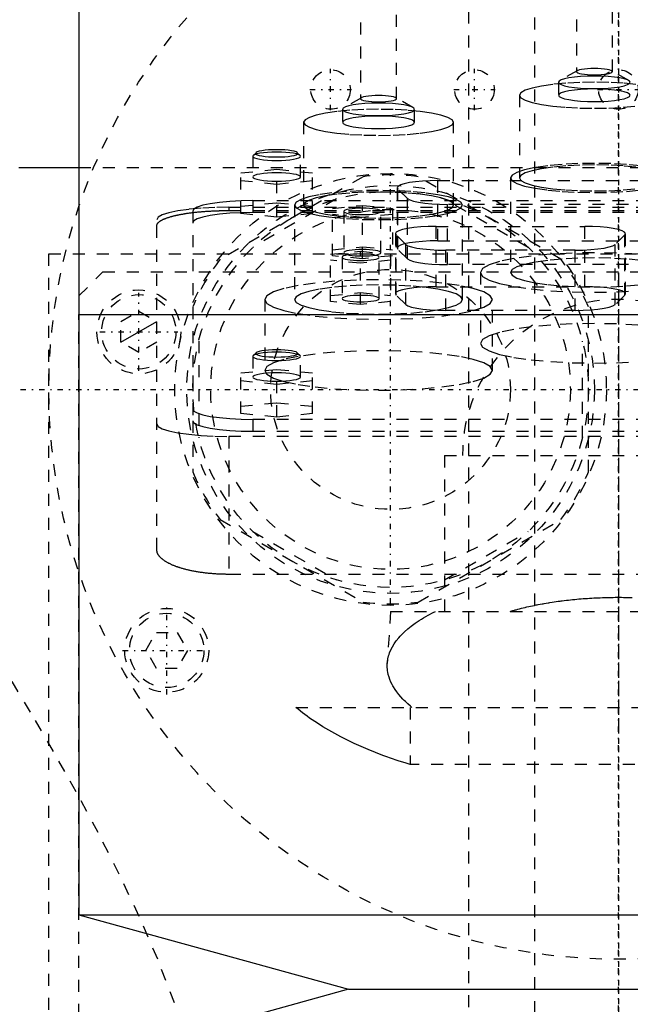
# Model space of a CAD drawing. Extents: x -120 to 120, y -123 to 447.
# Tile 8 of 11: x -50 to 1, y 249 to 331. Entities that reach past the tile are written whole.
import ezdxf

# ---------------------------------------------------------------- set-up
doc = ezdxf.new("R2010")
doc.units = 0
doc.linetypes.add('CENTER', pattern=[1.5, 0.45, -0.5, 0.05, -0.5])
doc.linetypes.add('DASHED', pattern=[2, 1, -1])
for name, color, linetype in [('AM_0', 7, 'CONTINUOUS'), ('AM_10', 7, 'CONTINUOUS'), ('AM_3', 7, 'DASHED'), ('AM_7', 7, 'CENTER')]:
    doc.layers.add(name, color=color, linetype=linetype)

msp = doc.modelspace()

# ---------------------------------------------------------------- linework, layer by layer
at = {"layer": 'AM_0', "color": 7, "linetype": 'CONTINUOUS'}
for p, q in [((-45, 356.3), (-45, 306.25)), ((-50, 318.5), (-45, 318.5)), ((-45, 306.25), (-45, 256.2)), ((-45, 306.25), (45, 306.25)), ((-45, 306.25), (0, 306.25)), ((-45, 256.2), (-22.5, 250)), ((-45, 256.2), (45, 256.2)), ((-22.5, 250), (-45, 243.8)), ((-22.5, 250), (22.5, 250))]:
    msp.add_line(p, q, dxfattribs=at)
at = {"layer": 'AM_10', "color": 7, "linetype": 'CONTINUOUS'}
msp.add_line((-41.5, 303.934), (-38.5, 305.666), dxfattribs=at)
at = {"layer": 'AM_3', "color": 6, "linetype": 'DASHED'}
for p, q in [((-7, 421), (-7, -97.5)), ((-12.5, 405.5), (-12.5, -56.5)), ((-3.5, 336.829), (-3.5, 326.489)), ((-0.5, 326.489), (-0.5, 336.829)), ((-21.5, 334.571), (-21.5, 324.232)), ((-18.5, 324.232), (-18.5, 334.571)), ((-3.434, 326.565), (-4.868, 325.756)), ((0.868, 325.756), (-0.566, 326.565)), ((-5, 325.602), (-5, 324.519)), ((-21.434, 324.308), (-22.868, 323.499)), ((-17.132, 323.499), (-18.566, 324.308)), ((-8.25, 324.519), (-8.25, 317.625)), ((-23, 323.345), (-23, 322.262)), ((-17, 322.262), (-17, 323.345)), ((-26.25, 322.262), (-26.25, 315.369)), ((-13.75, 315.369), (-13.75, 322.262)), ((-30.5, 319.432), (-30.5, 317.709)), ((-30.223, 319.732), (-30.469, 319.493)), ((-26.531, 319.493), (-26.777, 319.732)), ((-26.5, 317.709), (-26.5, 319.432)), ((-45, 318.5), (45, 318.5)), ((-21.296, 317.727), (-33.204, 310.852)), ((-28.5, 318.32), (-31.5, 318.019)), ((-31.5, 314.66), (-31.5, 318.019)), ((-28.5, 314.359), (-28.5, 318.32)), ((-25.5, 318.019), (-28.5, 318.32)), ((-25.5, 314.66), (-25.5, 318.019)), ((-4.796, 310.852), (-16.704, 317.727)), ((-9, 317.625), (-9, 309.747)), ((-31.5, 317.417), (-28.5, 317.117)), ((-28.5, 317.117), (-25.5, 317.417)), ((-18.448, 316.814), (-18.448, 311.791)), ((-15.048, 317.404), (5.648, 317.404)), ((-15.048, 312.382), (-15.048, 317.404)), ((-18.396, 311.689), (-18.396, 316.711)), ((-17.585, 315.912), (-18.396, 316.711)), ((-32.5, 315.182), (-32.5, 314.91)), ((-32.5, 315.182), (32.5, 315.182)), ((-31.5, 315.262), (-28.5, 315.563)), ((-30.5, 315.733), (30.5, 315.733)), ((-30.5, 315.733), (-30.5, 314.748)), ((-23.509, 315.872), (-30.491, 311.841)), ((-28.5, 315.563), (-25.5, 315.262)), ((-27, 315.369), (-27, 307.49)), ((-23.85, 315.089), (-21.35, 315.34)), ((-21.35, 315.34), (-18.85, 315.089)), ((-21.35, 310.891), (-21.35, 315.34)), ((-17.585, 310.89), (-17.585, 315.912)), ((-7.509, 311.841), (-14.491, 315.872)), ((-14.237, 310.402), (-14.237, 315.425)), ((4.837, 315.425), (-14.237, 315.425)), ((-13, 307.49), (-13, 315.369)), ((-35.5, 314.865), (-35.5, 297.383)), ((-32.5, 314.91), (32.5, 314.91)), ((-28.5, 314.359), (-31.5, 314.66)), ((30.5, 314.748), (-30.5, 314.748)), ((-25.5, 314.66), (-28.5, 314.359)), ((-23.85, 311.141), (-23.85, 315.089)), ((-21.35, 314.337), (-23.85, 314.588)), ((-22.9, 314.839), (-22.9, 311.392)), ((-18.85, 314.588), (-21.35, 314.337)), ((-19.8, 311.392), (-19.8, 314.839)), ((-18.85, 315.089), (-18.85, 311.141)), ((-38.5, 286.634), (-38.5, 314.14)), ((-15.198, 313.584), (-2.802, 313.584)), ((-15.198, 308.561), (-15.198, 313.584)), ((-2.802, 308.561), (-2.802, 313.584)), ((-18.598, 312.994), (-18.598, 307.971)), ((-18.546, 307.868), (-18.546, 312.891)), ((-17.735, 312.092), (-18.546, 312.891)), ((0.546, 312.891), (-0.265, 312.092)), ((0.546, 307.868), (0.546, 312.891)), ((0.598, 307.971), (0.598, 312.994)), ((-23.85, 311.642), (-21.35, 311.893)), ((-21.35, 311.893), (-18.85, 311.642)), ((-17.735, 307.07), (-17.735, 312.092)), ((-15.048, 312.382), (5.648, 312.382)), ((-0.265, 307.07), (-0.265, 312.092)), ((-47.497, 311.3), (47.497, 311.3)), ((-47.497, 218.3), (-47.497, 311.3)), ((-24, 311.269), (-21.5, 311.52)), ((-24, 307.321), (-24, 311.269)), ((-21.35, 310.891), (-23.85, 311.141)), ((-21.5, 311.52), (-19, 311.269)), ((-21.5, 307.07), (-21.5, 311.52)), ((-18.85, 311.141), (-21.35, 310.891)), ((-19, 311.269), (-19, 307.321)), ((-17.585, 310.89), (-18.396, 311.689)), ((-14.387, 306.582), (-14.387, 311.604)), ((-3.613, 311.604), (-14.387, 311.604)), ((-3.613, 306.582), (-3.613, 311.604)), ((-21.5, 310.517), (-24, 310.768)), ((-23.05, 311.018), (-23.05, 307.572)), ((-19, 310.768), (-21.5, 310.517)), ((-19.95, 307.572), (-19.95, 311.018)), ((4.837, 310.402), (-14.237, 310.402)), ((-45, 307.8), (-43, 309.8)), ((-43, 309.8), (44, 309.8)), ((-11.5, 309.747), (-11.5, 303.838)), ((-24, 307.822), (-21.5, 308.073)), ((-21.5, 308.073), (-19, 307.822)), ((-17.735, 307.07), (-18.546, 307.868)), ((-15.198, 308.561), (-2.802, 308.561)), ((0.546, 307.868), (-0.265, 307.07)), ((-29.5, 307.49), (-29.5, 301.581)), ((-21.5, 307.07), (-24, 307.321)), ((-19, 307.321), (-21.5, 307.07)), ((-10.5, 301.581), (-10.5, 307.49)), ((-45, 221.8), (-45, 306.25)), ((-41.5, 305.666), (-40, 306.532)), ((-40, 306.532), (-38.5, 305.666)), ((-3.613, 306.582), (-14.387, 306.582)), ((-2.5, 293.125), (-2.5, 306.875)), ((-41.5, 303.934), (-41.5, 305.666)), ((-40, 303.068), (-41.5, 303.934)), ((-38.5, 303.934), (-40, 303.068)), ((-35, 304.031), (-35, 295.969)), ((-3, 295.969), (-3, 304.031)), ((-30.223, 303.056), (-30.469, 302.817)), ((-26.531, 302.817), (-26.777, 303.056)), ((-30.469, 302.817), (-30.5, 302.756)), ((-30.5, 302.756), (-30.5, 301.032)), ((-26.5, 301.032), (-26.5, 302.756)), ((-28.5, 301.643), (-31.5, 301.342)), ((-31.5, 297.99), (-31.5, 301.342)), ((-28.5, 297.689), (-28.5, 301.643)), ((-25.5, 301.342), (-28.5, 301.643)), ((-25.5, 297.99), (-25.5, 301.342)), ((-31.5, 300.741), (-28.5, 300.44)), ((-28.5, 300.44), (-25.5, 300.741)), ((-31.5, 298.591), (-28.5, 298.892)), ((-28.5, 298.892), (-25.5, 298.591)), ((-28.5, 297.689), (-31.5, 297.99)), ((-25.5, 297.99), (-28.5, 297.689)), ((-35.5, 297.383), (-35.5, 293.125)), ((30.5, 297.5), (-30.5, 297.5)), ((-30.5, 297.5), (-30.5, 296.515)), ((-30.5, 296.515), (30.5, 296.515)), ((-32.5, 296.081), (-32.5, 284.586)), ((32.5, 296.081), (-32.5, 296.081)), ((-14.5, 294.5), (-14.5, 281.5)), ((-14.5, 294.5), (14.5, 294.5)), ((-33.204, 289.148), (-21.296, 282.273)), ((-16.704, 282.273), (-4.796, 289.148)), ((-30.491, 288.159), (-23.509, 284.128)), ((-14.491, 284.128), (-7.509, 288.159)), ((32.5, 284.586), (-32.5, 284.586)), ((-19, 281.5), (-19.272, 277.154)), ((-19, 281.5), (19, 281.5)), ((-39.404, 278.25), (-38.538, 279.75)), ((-38.538, 279.75), (-36.806, 279.75)), ((-36.806, 279.75), (-35.94, 278.25)), ((-38.538, 276.75), (-39.404, 278.25)), ((-35.94, 278.25), (-36.806, 276.75)), ((-36.806, 276.75), (-38.538, 276.75)), ((-26.891, 273.5), (26.891, 273.5)), ((-17.375, 273.5), (-17.375, 268.733)), ((17.375, 268.733), (-17.375, 268.733))]:
    msp.add_line(p, q, dxfattribs=at)
for points in [[(-3.5, 326.489), (-3.471, 326.438), (-3.386, 326.389), (-3.247, 326.344), (-3.061, 326.305), (-2.833, 326.272), (-2.574, 326.248), (-2.293, 326.233), (-2, 326.228), (-1.707, 326.233), (-1.426, 326.248), (-1.167, 326.272), (-0.939, 326.305), (-0.753, 326.344), (-0.614, 326.389), (-0.529, 326.438), (-0.5, 326.489), (-0.529, 326.54), (-0.614, 326.588), (-0.753, 326.633), (-0.939, 326.673), (-1.167, 326.705), (-1.426, 326.729), (-1.707, 326.744), (-2, 326.749), (-2.293, 326.744), (-2.574, 326.729), (-2.833, 326.705), (-3.061, 326.673), (-3.247, 326.633), (-3.386, 326.588), (-3.471, 326.54)], [(-5, 325.602), (-4.942, 325.501), (-4.772, 325.403), (-4.494, 325.313), (-4.121, 325.234), (-3.667, 325.169), (-3.148, 325.121), (-2.585, 325.092), (-2, 325.081), (-1.415, 325.092), (-0.852, 325.121), (-0.333, 325.169), (0.121, 325.234), (0.494, 325.313), (0.772, 325.403), (0.942, 325.501), (1, 325.602), (0.942, 325.704), (0.772, 325.802), (0.494, 325.892), (0.121, 325.971), (-0.333, 326.036), (-0.852, 326.084), (-1.415, 326.113), (-2, 326.123), (-2.585, 326.113), (-3.148, 326.084), (-3.667, 326.036), (-4.121, 325.971), (-4.494, 325.892), (-4.772, 325.802), (-4.942, 325.704)], [(-5, 324.519), (-4.942, 324.418), (-4.772, 324.32), (-4.494, 324.23), (-4.121, 324.151), (-3.667, 324.086), (-3.148, 324.038), (-2.585, 324.008), (-2, 323.998), (-1.415, 324.008), (-0.852, 324.038), (-0.333, 324.086), (0.121, 324.151), (0.494, 324.23), (0.772, 324.32), (0.942, 324.418), (1, 324.519), (0.942, 324.621), (0.772, 324.719), (0.494, 324.809), (0.121, 324.888), (-0.333, 324.952), (-0.852, 325), (-1.415, 325.03), (-2, 325.04), (-2.585, 325.03), (-3.148, 325), (-3.667, 324.952), (-4.121, 324.888), (-4.494, 324.809), (-4.772, 324.719), (-4.942, 324.621)], [(-21.5, 324.232), (-21.471, 324.181), (-21.386, 324.132), (-21.247, 324.087), (-21.061, 324.048), (-20.833, 324.015), (-20.574, 323.991), (-20.293, 323.976), (-20, 323.971), (-19.707, 323.976), (-19.426, 323.991), (-19.167, 324.015), (-18.939, 324.048), (-18.753, 324.087), (-18.614, 324.132), (-18.529, 324.181), (-18.5, 324.232), (-18.529, 324.283), (-18.614, 324.331), (-18.753, 324.376), (-18.939, 324.416), (-19.167, 324.448), (-19.426, 324.472), (-19.707, 324.487), (-20, 324.492), (-20.293, 324.487), (-20.574, 324.472), (-20.833, 324.448), (-21.061, 324.416), (-21.247, 324.376), (-21.386, 324.331), (-21.471, 324.283)], [(-26.25, 322.262), (-26.13, 322.05), (-25.774, 321.847), (-25.197, 321.659), (-24.419, 321.495), (-23.472, 321.36), (-22.392, 321.259), (-21.219, 321.198), (-20, 321.177), (-18.781, 321.198), (-17.608, 321.259), (-16.528, 321.36), (-15.581, 321.495), (-14.803, 321.659), (-14.226, 321.847), (-13.87, 322.05), (-13.75, 322.262), (-13.87, 322.474), (-14.226, 322.677), (-14.803, 322.865), (-15.581, 323.03), (-16.528, 323.165), (-17.608, 323.265), (-18.781, 323.327), (-20, 323.347), (-21.219, 323.327), (-22.392, 323.265), (-23.472, 323.165), (-24.419, 323.03), (-25.197, 322.865), (-25.774, 322.677), (-26.13, 322.474)], [(-23, 323.345), (-22.942, 323.244), (-22.772, 323.146), (-22.494, 323.056), (-22.121, 322.977), (-21.667, 322.912), (-21.148, 322.864), (-20.585, 322.835), (-20, 322.825), (-19.415, 322.835), (-18.852, 322.864), (-18.333, 322.912), (-17.879, 322.977), (-17.506, 323.056), (-17.228, 323.146), (-17.058, 323.244), (-17, 323.345), (-17.058, 323.447), (-17.228, 323.545), (-17.506, 323.635), (-17.879, 323.714), (-18.333, 323.779), (-18.852, 323.827), (-19.415, 323.856), (-20, 323.866), (-20.585, 323.856), (-21.148, 323.827), (-21.667, 323.779), (-22.121, 323.714), (-22.494, 323.635), (-22.772, 323.545), (-22.942, 323.447)], [(-23, 322.262), (-22.942, 322.161), (-22.772, 322.063), (-22.494, 321.973), (-22.121, 321.894), (-21.667, 321.829), (-21.148, 321.781), (-20.585, 321.751), (-20, 321.741), (-19.415, 321.751), (-18.852, 321.781), (-18.333, 321.829), (-17.879, 321.894), (-17.506, 321.973), (-17.228, 322.063), (-17.058, 322.161), (-17, 322.262), (-17.058, 322.364), (-17.228, 322.462), (-17.506, 322.552), (-17.879, 322.631), (-18.333, 322.695), (-18.852, 322.743), (-19.415, 322.773), (-20, 322.783), (-20.585, 322.773), (-21.148, 322.743), (-21.667, 322.695), (-22.121, 322.631), (-22.494, 322.552), (-22.772, 322.462), (-22.942, 322.364)], [(-26.5, 319.432), (-26.538, 319.5), (-26.652, 319.565), (-26.837, 319.625), (-27.086, 319.678), (-27.389, 319.721), (-27.735, 319.753), (-28.11, 319.773), (-28.5, 319.78), (-28.89, 319.773), (-29.265, 319.753), (-29.611, 319.721), (-29.914, 319.678), (-30.163, 319.625), (-30.348, 319.565), (-30.462, 319.5), (-30.5, 319.432), (-30.462, 319.364), (-30.348, 319.299), (-30.163, 319.239), (-29.914, 319.187), (-29.611, 319.143), (-29.265, 319.111), (-28.89, 319.092), (-28.5, 319.085), (-28.11, 319.092), (-27.735, 319.111), (-27.389, 319.143), (-27.086, 319.187), (-26.837, 319.239), (-26.652, 319.299), (-26.538, 319.364)], [(-26.75, 319.678), (-26.784, 319.738), (-26.883, 319.795), (-27.045, 319.847), (-27.263, 319.893), (-27.528, 319.931), (-27.83, 319.959), (-28.159, 319.976), (-28.5, 319.982), (-28.841, 319.976), (-29.17, 319.959), (-29.472, 319.931), (-29.737, 319.893), (-29.955, 319.847), (-30.117, 319.795), (-30.216, 319.738), (-30.25, 319.678), (-30.216, 319.619), (-30.117, 319.562), (-29.955, 319.51), (-29.737, 319.464), (-29.472, 319.426), (-29.17, 319.398), (-28.841, 319.38), (-28.5, 319.375), (-28.159, 319.38), (-27.83, 319.398), (-27.528, 319.426), (-27.263, 319.464), (-27.045, 319.51), (-26.883, 319.562), (-26.784, 319.619)], [(-27, 315.369), (-26.865, 315.131), (-26.467, 314.903), (-25.82, 314.693), (-24.95, 314.509), (-23.889, 314.358), (-22.679, 314.245), (-21.366, 314.176), (-20, 314.153), (-18.634, 314.176), (-17.321, 314.245), (-16.111, 314.358), (-15.05, 314.509), (-14.18, 314.693), (-13.533, 314.903), (-13.135, 315.131), (-13, 315.369), (-13.135, 315.606), (-13.533, 315.834), (-14.18, 316.044), (-15.05, 316.228), (-16.111, 316.379), (-17.321, 316.492), (-18.634, 316.561), (-20, 316.584), (-21.366, 316.561), (-22.679, 316.492), (-23.889, 316.379), (-24.95, 316.228), (-25.82, 316.044), (-26.467, 315.834), (-26.865, 315.606)], [(-26.25, 315.369), (-26.13, 315.157), (-25.774, 314.953), (-25.197, 314.766), (-24.419, 314.601), (-23.472, 314.466), (-22.392, 314.366), (-21.219, 314.304), (-20, 314.283), (-18.781, 314.304), (-17.608, 314.366), (-16.528, 314.466), (-15.581, 314.601), (-14.803, 314.766), (-14.226, 314.953), (-13.87, 315.157), (-13.75, 315.369), (-13.87, 315.58), (-14.226, 315.784), (-14.803, 315.971), (-15.581, 316.136), (-16.528, 316.271), (-17.608, 316.371), (-18.781, 316.433), (-20, 316.454), (-21.219, 316.433), (-22.392, 316.371), (-23.472, 316.271), (-24.419, 316.136), (-25.197, 315.971), (-25.774, 315.784), (-26.13, 315.58)], [(-19.95, 311.018), (-19.98, 311.071), (-20.068, 311.121), (-20.211, 311.168), (-20.404, 311.209), (-20.639, 311.242), (-20.907, 311.267), (-21.198, 311.282), (-21.5, 311.288), (-21.802, 311.282), (-22.093, 311.267), (-22.361, 311.242), (-22.596, 311.209), (-22.789, 311.168), (-22.932, 311.121), (-23.02, 311.071), (-23.05, 311.018), (-23.02, 310.966), (-22.932, 310.915), (-22.789, 310.869), (-22.596, 310.828), (-22.361, 310.795), (-22.093, 310.77), (-21.802, 310.754), (-21.5, 310.749), (-21.198, 310.754), (-20.907, 310.77), (-20.639, 310.795), (-20.404, 310.828), (-20.211, 310.869), (-20.068, 310.915), (-19.98, 310.966)], [(-19.8, 311.392), (-19.83, 311.444), (-19.918, 311.495), (-20.061, 311.541), (-20.254, 311.582), (-20.489, 311.616), (-20.757, 311.641), (-21.048, 311.656), (-21.35, 311.661), (-21.652, 311.656), (-21.943, 311.641), (-22.211, 311.616), (-22.446, 311.582), (-22.639, 311.541), (-22.782, 311.495), (-22.87, 311.444), (-22.9, 311.392), (-22.87, 311.339), (-22.782, 311.289), (-22.639, 311.242), (-22.446, 311.202), (-22.211, 311.168), (-21.943, 311.143), (-21.652, 311.128), (-21.35, 311.123), (-21.048, 311.128), (-20.757, 311.143), (-20.489, 311.168), (-20.254, 311.202), (-20.061, 311.242), (-19.918, 311.289), (-19.83, 311.339)], [(-29.5, 307.49), (-29.317, 307.168), (-28.777, 306.859), (-27.899, 306.574), (-26.718, 306.324), (-25.278, 306.118), (-23.635, 305.966), (-21.853, 305.872), (-20, 305.84), (-18.147, 305.872), (-16.365, 305.966), (-14.722, 306.118), (-13.282, 306.324), (-12.101, 306.574), (-11.223, 306.859), (-10.683, 307.168), (-10.5, 307.49), (-10.683, 307.812), (-11.223, 308.121), (-12.101, 308.407), (-13.282, 308.657), (-14.722, 308.862), (-16.365, 309.014), (-18.147, 309.108), (-20, 309.14), (-21.853, 309.108), (-23.635, 309.014), (-25.278, 308.862), (-26.718, 308.657), (-27.899, 308.407), (-28.777, 308.121), (-29.317, 307.812)], [(-27, 307.49), (-26.865, 307.253), (-26.467, 307.025), (-25.82, 306.815), (-24.95, 306.631), (-23.889, 306.479), (-22.679, 306.367), (-21.366, 306.298), (-20, 306.275), (-18.634, 306.298), (-17.321, 306.367), (-16.111, 306.479), (-15.05, 306.631), (-14.18, 306.815), (-13.533, 307.025), (-13.135, 307.253), (-13, 307.49), (-13.135, 307.727), (-13.533, 307.955), (-14.18, 308.165), (-15.05, 308.35), (-16.111, 308.501), (-17.321, 308.613), (-18.634, 308.682), (-20, 308.706), (-21.366, 308.682), (-22.679, 308.613), (-23.889, 308.501), (-24.95, 308.35), (-25.82, 308.165), (-26.467, 307.955), (-26.865, 307.727)], [(-19.95, 307.572), (-19.98, 307.624), (-20.068, 307.675), (-20.211, 307.721), (-20.404, 307.762), (-20.639, 307.795), (-20.907, 307.82), (-21.198, 307.836), (-21.5, 307.841), (-21.802, 307.836), (-22.093, 307.82), (-22.361, 307.795), (-22.596, 307.762), (-22.789, 307.721), (-22.932, 307.675), (-23.02, 307.624), (-23.05, 307.572), (-23.02, 307.519), (-22.932, 307.469), (-22.789, 307.422), (-22.596, 307.381), (-22.361, 307.348), (-22.093, 307.323), (-21.802, 307.308), (-21.5, 307.302), (-21.198, 307.308), (-20.907, 307.323), (-20.639, 307.348), (-20.404, 307.381), (-20.211, 307.422), (-20.068, 307.469), (-19.98, 307.519)], [(-29.5, 301.581), (-29.317, 301.259), (-28.777, 300.949), (-27.899, 300.664), (-26.718, 300.414), (-25.278, 300.209), (-23.635, 300.057), (-21.853, 299.963), (-20, 299.931), (-18.147, 299.963), (-16.365, 300.057), (-14.722, 300.209), (-13.282, 300.414), (-12.101, 300.664), (-11.223, 300.949), (-10.683, 301.259), (-10.5, 301.581), (-10.683, 301.903), (-11.223, 302.212), (-12.101, 302.497), (-13.282, 302.747), (-14.722, 302.952), (-16.365, 303.105), (-18.147, 303.199), (-20, 303.23), (-21.853, 303.199), (-23.635, 303.105), (-25.278, 302.952), (-26.718, 302.747), (-27.899, 302.497), (-28.777, 302.212), (-29.317, 301.903)]]:
    msp.add_lwpolyline(points, close=True, dxfattribs=at)
for points in [[(1.472, 325.422), (0.392, 325.522), (-0.781, 325.584), (-2, 325.604), (-3.219, 325.584), (-4.392, 325.522), (-5.472, 325.422), (-6.419, 325.287), (-7.197, 325.122), (-7.774, 324.934), (-8.13, 324.731), (-8.25, 324.519), (-8.13, 324.307), (-7.774, 324.104), (-7.197, 323.916), (-6.419, 323.752), (-5.472, 323.617), (-4.392, 323.516), (-3.219, 323.455), (-2, 323.434), (-0.781, 323.455), (0.392, 323.516), (1.472, 323.617)], [(1.889, 318.636), (0.679, 318.749), (-0.634, 318.818), (-2, 318.841), (-3.366, 318.818), (-4.679, 318.749), (-5.889, 318.636), (-6.95, 318.485), (-7.82, 318.301), (-8.467, 318.091), (-8.865, 317.863), (-9, 317.625), (-8.865, 317.388), (-8.467, 317.16), (-7.82, 316.95), (-6.95, 316.766), (-5.889, 316.615), (-4.679, 316.502), (-3.366, 316.433), (-2, 316.41), (-0.634, 316.433), (0.679, 316.502), (1.889, 316.615)], [(1.472, 318.528), (0.392, 318.628), (-0.781, 318.69), (-2, 318.711), (-3.219, 318.69), (-4.392, 318.628), (-5.472, 318.528), (-6.419, 318.393), (-7.197, 318.228), (-7.774, 318.041), (-8.13, 317.837), (-8.25, 317.625), (-8.13, 317.414), (-7.774, 317.21), (-7.197, 317.023), (-6.419, 316.858), (-5.472, 316.723), (-4.392, 316.623), (-3.219, 316.561), (-2, 316.54), (-0.781, 316.561), (0.392, 316.623), (1.472, 316.723)], [(-28.5, 318.056), (-28.89, 318.049), (-29.265, 318.03), (-29.611, 317.998), (-29.914, 317.954), (-30.163, 317.902), (-30.348, 317.842), (-30.462, 317.777), (-30.5, 317.709), (-30.462, 317.641), (-30.348, 317.576), (-30.163, 317.516), (-29.914, 317.463), (-29.611, 317.42), (-29.265, 317.388), (-28.89, 317.368), (-28.5, 317.362), (-28.11, 317.368), (-27.735, 317.388), (-27.389, 317.42), (-27.086, 317.463), (-26.837, 317.516), (-26.652, 317.576), (-26.538, 317.641), (-26.5, 317.709)], [(-26.5, 317.709), (-26.538, 317.777), (-26.652, 317.842), (-26.837, 317.902), (-27.086, 317.954), (-27.389, 317.998), (-27.735, 318.03), (-28.11, 318.049), (-28.5, 318.056)], [(-15.048, 317.404), (-15.703, 317.393), (-16.334, 317.36), (-16.916, 317.307), (-17.429, 317.235), (-17.852, 317.148), (-18.17, 317.048), (-18.371, 316.939), (-18.447, 316.825), (-18.396, 316.711)], [(-32.5, 315.182), (-33.671, 315.162), (-34.796, 315.103), (-35.833, 315.007), (-36.743, 314.877), (-37.489, 314.719), (-38.043, 314.539), (-38.385, 314.344), (-38.5, 314.14)], [(-30.5, 315.733), (-31.475, 315.716), (-32.413, 315.667), (-33.278, 315.587), (-34.036, 315.479), (-34.657, 315.347), (-35.119, 315.197), (-35.404, 315.034), (-35.5, 314.865)], [(-17.585, 315.912), (-17.402, 315.799), (-17.093, 315.695), (-16.671, 315.603), (-16.152, 315.527), (-15.558, 315.471), (-14.911, 315.436), (-14.237, 315.425)], [(-30.5, 314.748), (-31.475, 314.732), (-32.413, 314.682), (-33.278, 314.602), (-34.036, 314.494), (-34.657, 314.362), (-35.119, 314.212), (-35.404, 314.049), (-35.5, 313.88)], [(-19.8, 314.839), (-19.83, 314.891), (-19.918, 314.942), (-20.061, 314.988), (-20.254, 315.029), (-20.489, 315.062), (-20.757, 315.087), (-21.048, 315.103), (-21.35, 315.108), (-21.652, 315.103), (-21.943, 315.087), (-22.211, 315.062), (-22.446, 315.029), (-22.639, 314.988), (-22.782, 314.942), (-22.87, 314.891), (-22.9, 314.839)], [(-22.9, 314.839), (-22.87, 314.786), (-22.782, 314.736), (-22.639, 314.689), (-22.446, 314.648), (-22.211, 314.615), (-21.943, 314.59), (-21.652, 314.575), (-21.35, 314.57), (-21.048, 314.575), (-20.757, 314.59), (-20.489, 314.615), (-20.254, 314.648), (-20.061, 314.689), (-19.918, 314.736), (-19.83, 314.786), (-19.8, 314.839)], [(-15.198, 313.584), (-15.853, 313.573), (-16.484, 313.54), (-17.066, 313.487), (-17.579, 313.415), (-18.002, 313.327), (-18.32, 313.227), (-18.521, 313.118), (-18.597, 313.005), (-18.546, 312.891)], [(0.546, 312.891), (0.597, 313.005), (0.521, 313.118), (0.32, 313.227), (0.002, 313.327), (-0.421, 313.415), (-0.934, 313.487), (-1.516, 313.54), (-2.147, 313.573), (-2.802, 313.584)], [(-15.048, 312.382), (-15.703, 312.371), (-16.334, 312.338), (-16.916, 312.285), (-17.429, 312.213), (-17.852, 312.125), (-18.17, 312.025), (-18.371, 311.916), (-18.447, 311.803), (-18.396, 311.689)], [(-17.735, 312.092), (-17.552, 311.979), (-17.243, 311.874), (-16.821, 311.782), (-16.302, 311.707), (-15.708, 311.651), (-15.061, 311.616), (-14.387, 311.604)], [(-3.613, 311.604), (-2.939, 311.616), (-2.292, 311.651), (-1.698, 311.707), (-1.179, 311.782), (-0.757, 311.874), (-0.448, 311.979), (-0.265, 312.092)], [(1.635, 311.271), (-0.147, 311.365), (-2, 311.397), (-3.853, 311.365), (-5.635, 311.271), (-7.278, 311.119), (-8.718, 310.914), (-9.899, 310.664), (-10.777, 310.378), (-11.317, 310.069), (-11.5, 309.747), (-11.317, 309.425), (-10.777, 309.116), (-9.899, 308.831), (-8.718, 308.581), (-7.278, 308.375), (-5.635, 308.223), (-3.853, 308.129), (-2, 308.097), (-0.147, 308.129), (1.635, 308.223)], [(-17.585, 310.89), (-17.402, 310.777), (-17.093, 310.672), (-16.671, 310.58), (-16.152, 310.505), (-15.558, 310.448), (-14.911, 310.414), (-14.237, 310.402)], [(1.889, 310.758), (0.679, 310.87), (-0.634, 310.939), (-2, 310.963), (-3.366, 310.939), (-4.679, 310.87), (-5.889, 310.758), (-6.95, 310.607), (-7.82, 310.422), (-8.467, 310.212), (-8.865, 309.984), (-9, 309.747), (-8.865, 309.51), (-8.467, 309.282), (-7.82, 309.072), (-6.95, 308.888), (-5.889, 308.736), (-4.679, 308.624), (-3.366, 308.555), (-2, 308.531), (-0.634, 308.555), (0.679, 308.624), (1.889, 308.736)], [(-15.198, 308.561), (-15.853, 308.55), (-16.484, 308.518), (-17.066, 308.464), (-17.579, 308.392), (-18.002, 308.305), (-18.32, 308.205), (-18.521, 308.096), (-18.597, 307.982), (-18.546, 307.868)], [(0.546, 307.868), (0.597, 307.982), (0.521, 308.096), (0.32, 308.205), (0.002, 308.305), (-0.421, 308.392), (-0.934, 308.464), (-1.516, 308.518), (-2.147, 308.55), (-2.802, 308.561)], [(-17.735, 307.07), (-17.552, 306.957), (-17.243, 306.852), (-16.821, 306.76), (-16.302, 306.684), (-15.708, 306.628), (-15.061, 306.594), (-14.387, 306.582)], [(-3.613, 306.582), (-2.939, 306.594), (-2.292, 306.628), (-1.698, 306.684), (-1.179, 306.76), (-0.757, 306.852), (-0.448, 306.957), (-0.265, 307.07)], [(1.635, 305.362), (-0.147, 305.456), (-2, 305.488), (-3.853, 305.456), (-5.635, 305.362), (-7.278, 305.21), (-8.718, 305.005), (-9.899, 304.755), (-10.777, 304.469), (-11.317, 304.16), (-11.5, 303.838), (-11.317, 303.516), (-10.777, 303.207), (-9.899, 302.922), (-8.718, 302.672), (-7.278, 302.466), (-5.635, 302.314), (-3.853, 302.22), (-2, 302.188), (-0.147, 302.22), (1.635, 302.314)], [(-30.5, 302.756), (-30.462, 302.688), (-30.348, 302.623), (-30.163, 302.563), (-29.914, 302.51), (-29.611, 302.467), (-29.265, 302.435), (-28.89, 302.415), (-28.5, 302.408), (-28.11, 302.415), (-27.735, 302.435), (-27.389, 302.467), (-27.086, 302.51), (-26.837, 302.563), (-26.652, 302.623), (-26.538, 302.688), (-26.5, 302.756), (-26.538, 302.824), (-26.652, 302.889), (-26.837, 302.949), (-27.086, 303.001), (-27.389, 303.045), (-27.735, 303.077), (-28.11, 303.096), (-28.5, 303.103)], [(-28.5, 303.103), (-28.896, 303.096), (-29.275, 303.076), (-29.625, 303.043), (-29.93, 302.999), (-30.178, 302.945), (-30.36, 302.883), (-30.469, 302.817)], [(-30.223, 303.056), (-30.25, 302.996), (-30.21, 302.937), (-30.105, 302.881), (-29.939, 302.829), (-29.718, 302.784), (-29.451, 302.747), (-29.147, 302.72), (-28.819, 302.703), (-28.479, 302.698), (-28.139, 302.705), (-27.813, 302.722), (-27.513, 302.751), (-27.251, 302.789), (-27.037, 302.835), (-26.878, 302.888), (-26.781, 302.945), (-26.75, 303.004), (-26.785, 303.063), (-26.886, 303.12), (-27.049, 303.172), (-27.266, 303.217), (-27.531, 303.255), (-27.833, 303.283), (-28.16, 303.3), (-28.5, 303.306)], [(-28.5, 303.306), (-28.846, 303.3), (-29.179, 303.282), (-29.484, 303.253), (-29.751, 303.214), (-29.968, 303.167), (-30.128, 303.114), (-30.223, 303.056)], [(-28.5, 301.38), (-28.89, 301.373), (-29.265, 301.353), (-29.611, 301.321), (-29.914, 301.278), (-30.163, 301.225), (-30.348, 301.165), (-30.462, 301.1), (-30.5, 301.032)], [(-30.5, 301.032), (-30.462, 300.965), (-30.348, 300.899), (-30.163, 300.839), (-29.914, 300.787), (-29.611, 300.744), (-29.265, 300.711), (-28.89, 300.692), (-28.5, 300.685), (-28.11, 300.692), (-27.735, 300.711), (-27.389, 300.744), (-27.086, 300.787), (-26.837, 300.839), (-26.652, 300.899), (-26.538, 300.965), (-26.5, 301.032), (-26.538, 301.1), (-26.652, 301.165), (-26.837, 301.225), (-27.086, 301.278), (-27.389, 301.321), (-27.735, 301.353), (-28.11, 301.373), (-28.5, 301.38)], [(-35.5, 298.368), (-35.404, 298.199), (-35.119, 298.036), (-34.657, 297.886), (-34.036, 297.754), (-33.278, 297.646), (-32.413, 297.566), (-31.475, 297.517), (-30.5, 297.5)], [(-38.5, 297.123), (-38.385, 296.92), (-38.043, 296.724), (-37.489, 296.544), (-36.743, 296.386), (-35.833, 296.257), (-34.796, 296.16), (-33.671, 296.101), (-32.5, 296.081)], [(-35.5, 297.383), (-35.404, 297.214), (-35.119, 297.051), (-34.657, 296.901), (-34.036, 296.769), (-33.278, 296.662), (-32.413, 296.581), (-31.475, 296.532), (-30.5, 296.515)]]:
    msp.add_lwpolyline(points, dxfattribs=at)
for points in [[(-38.5, 313.644, 0), (-38.5, 313.653, 0), (-38.499, 313.671, 0), (-38.496, 313.689, 0), (-38.495, 313.699, 0), (-38.493, 313.708, 0), (-38.488, 313.726, 0), (-38.482, 313.744, 0), (-38.475, 313.762, 0), (-38.466, 313.781, 0), (-38.456, 313.799, 0), (-38.451, 313.808, 0), (-38.445, 313.818, 0), (-38.433, 313.836, 0), (-38.419, 313.854, 0), (-38.404, 313.873, 0), (-38.388, 313.891, 0), (-38.371, 313.909, 0), (-38.361, 313.919, 0), (-38.352, 313.928, 0), (-38.332, 313.946, 0), (-38.31, 313.964, 0), (-38.299, 313.973, 0), (-38.288, 313.982, 0), (-38.264, 314, 0), (-38.238, 314.018, 0), (-38.225, 314.027, 0), (-38.212, 314.036, 0), (-38.184, 314.054, 0), (-38.155, 314.072, 0), (-38.125, 314.09, 0), (-38.093, 314.107, 0), (-38.06, 314.125, 0), (-38.044, 314.134, 0), (-38.026, 314.142, 0), (-37.991, 314.16, 0), (-37.955, 314.177, 0), (-37.917, 314.194, 0), (-37.878, 314.211, 0), (-37.839, 314.227, 0), (-37.818, 314.236, 0), (-37.797, 314.244, 0), (-37.755, 314.26, 0), (-37.712, 314.277, 0), (-37.668, 314.293, 0), (-37.622, 314.309, 0), (-37.576, 314.325, 0), (-37.552, 314.332, 0), (-37.528, 314.34, 0), (-37.48, 314.356, 0), (-37.43, 314.371, 0), (-37.38, 314.386, 0), (-37.329, 314.401, 0), (-37.277, 314.415, 0), (-37.25, 314.423, 0), (-37.224, 314.43, 0), (-37.17, 314.444, 0), (-37.115, 314.458, 0), (-37.06, 314.472, 0), (-37.004, 314.485, 0), (-36.947, 314.499, 0), (-36.918, 314.505, 0), (-36.89, 314.512, 0), (-36.832, 314.525, 0), (-36.773, 314.537, 0), (-36.743, 314.544, 0), (-36.714, 314.55, 0), (-36.653, 314.562, 0), (-36.592, 314.574, 0), (-36.561, 314.58, 0), (-36.529, 314.586, 0), (-36.466, 314.598, 0), (-36.401, 314.61, 0), (-36.336, 314.621, 0), (-36.269, 314.633, 0), (-36.201, 314.644, 0), (-36.167, 314.65, 0), (-36.133, 314.655, 0), (-36.063, 314.666, 0), (-35.992, 314.677, 0), (-35.921, 314.687, 0), (-35.849, 314.697, 0), (-35.775, 314.708, 0), (-35.738, 314.713, 0), (-35.701, 314.718, 0), (-35.626, 314.727, 0), (-35.551, 314.737, 0), (-35.474, 314.746, 0), (-35.397, 314.755, 0), (-35.319, 314.764, 0), (-35.28, 314.768, 0), (-35.24, 314.772, 0), (-35.161, 314.781, 0), (-35.081, 314.789, 0), (-35.001, 314.796, 0), (-34.919, 314.804, 0), (-34.838, 314.811, 0), (-34.797, 314.815, 0), (-34.756, 314.818, 0), (-34.673, 314.825, 0), (-34.59, 314.832, 0), (-34.506, 314.838, 0), (-34.422, 314.844, 0), (-34.338, 314.85, 0), (-34.296, 314.853, 0), (-34.253, 314.855, 0), (-34.168, 314.861, 0), (-34.083, 314.866, 0), (-34.04, 314.868, 0), (-33.998, 314.87, 0), (-33.912, 314.875, 0), (-33.826, 314.879, 0), (-33.783, 314.881, 0), (-33.74, 314.883, 0), (-33.654, 314.887, 0), (-33.568, 314.89, 0), (-33.482, 314.893, 0), (-33.396, 314.896, 0), (-33.309, 314.898, 0), (-33.266, 314.9, 0), (-33.223, 314.901, 0), (-33.137, 314.903, 0), (-33.052, 314.904, 0), (-32.966, 314.906, 0), (-32.881, 314.907, 0), (-32.795, 314.908, 0), (-32.753, 314.909, 0), (-32.711, 314.909, 0), (-32.626, 314.909, 0), (-32.542, 314.91, 0), (-32.5, 314.91, 0)], [(-36.41, 247.014, 0), (-37.036, 248.859, 0), (-38.423, 252.5, 0), (-39.965, 256.079, 0), (-41.63, 259.599, 0), (-43.392, 263.06, 0), (-45.227, 266.464, 0), (-46.165, 268.143, 0), (-47.112, 269.808, 0), (-49.027, 273.088, 0), (-50.953, 276.298, 0), (-52.872, 279.435, 0), (-54.769, 282.491, 0), (-56.627, 285.461, 0), (-57.538, 286.912, 0), (-58.435, 288.339, 0), (-60.178, 291.119, 0), (-61.845, 293.794, 0), (-62.647, 295.09, 0)], [(-32.5, 284.586, 0), (-32.542, 284.586, 0), (-32.627, 284.587, 0), (-32.712, 284.587, 0), (-32.755, 284.588, 0), (-32.797, 284.589, 0), (-32.883, 284.59, 0), (-32.969, 284.593, 0), (-33.055, 284.595, 0), (-33.142, 284.598, 0), (-33.228, 284.601, 0), (-33.271, 284.603, 0), (-33.315, 284.605, 0), (-33.401, 284.61, 0), (-33.488, 284.614, 0), (-33.575, 284.62, 0), (-33.661, 284.625, 0), (-33.748, 284.631, 0), (-33.791, 284.635, 0), (-33.834, 284.638, 0), (-33.92, 284.645, 0), (-34.007, 284.653, 0), (-34.05, 284.656, 0), (-34.092, 284.66, 0), (-34.178, 284.669, 0), (-34.263, 284.678, 0), (-34.306, 284.682, 0), (-34.348, 284.687, 0), (-34.433, 284.697, 0), (-34.517, 284.707, 0), (-34.601, 284.717, 0), (-34.685, 284.728, 0), (-34.768, 284.74, 0), (-34.809, 284.746, 0), (-34.85, 284.751, 0), (-34.932, 284.764, 0), (-35.013, 284.776, 0), (-35.094, 284.789, 0), (-35.174, 284.803, 0), (-35.253, 284.817, 0), (-35.293, 284.824, 0), (-35.332, 284.831, 0), (-35.41, 284.846, 0), (-35.488, 284.861, 0), (-35.564, 284.876, 0), (-35.64, 284.892, 0), (-35.715, 284.908, 0), (-35.752, 284.916, 0), (-35.789, 284.924, 0), (-35.862, 284.941, 0), (-35.935, 284.958, 0), (-36.006, 284.976, 0), (-36.077, 284.993, 0), (-36.146, 285.011, 0), (-36.181, 285.021, 0), (-36.215, 285.03, 0), (-36.282, 285.048, 0), (-36.349, 285.067, 0), (-36.414, 285.086, 0), (-36.479, 285.106, 0), (-36.542, 285.125, 0), (-36.574, 285.135, 0), (-36.605, 285.145, 0), (-36.666, 285.165, 0), (-36.726, 285.185, 0), (-36.755, 285.195, 0), (-36.785, 285.205, 0), (-36.843, 285.226, 0), (-36.901, 285.247, 0), (-36.93, 285.258, 0), (-36.959, 285.269, 0), (-37.015, 285.291, 0), (-37.071, 285.313, 0), (-37.126, 285.335, 0), (-37.181, 285.358, 0), (-37.234, 285.381, 0), (-37.261, 285.393, 0), (-37.287, 285.405, 0), (-37.339, 285.429, 0), (-37.39, 285.453, 0), (-37.44, 285.477, 0), (-37.489, 285.502, 0), (-37.537, 285.527, 0), (-37.561, 285.54, 0), (-37.584, 285.552, 0), (-37.63, 285.578, 0), (-37.675, 285.604, 0), (-37.719, 285.63, 0), (-37.762, 285.656, 0), (-37.804, 285.682, 0), (-37.825, 285.696, 0), (-37.845, 285.709, 0), (-37.885, 285.736, 0), (-37.923, 285.763, 0), (-37.96, 285.791, 0), (-37.996, 285.818, 0), (-38.031, 285.846, 0), (-38.048, 285.86, 0), (-38.065, 285.874, 0), (-38.097, 285.902, 0), (-38.129, 285.93, 0), (-38.159, 285.958, 0), (-38.188, 285.987, 0), (-38.215, 286.015, 0), (-38.228, 286.029, 0), (-38.241, 286.044, 0), (-38.266, 286.073, 0), (-38.29, 286.101, 0), (-38.301, 286.116, 0), (-38.312, 286.13, 0), (-38.334, 286.159, 0), (-38.353, 286.188, 0), (-38.363, 286.203, 0), (-38.372, 286.217, 0), (-38.389, 286.246, 0), (-38.405, 286.275, 0), (-38.42, 286.304, 0), (-38.434, 286.333, 0), (-38.446, 286.362, 0), (-38.452, 286.377, 0), (-38.457, 286.391, 0), (-38.466, 286.42, 0), (-38.475, 286.449, 0), (-38.482, 286.478, 0), (-38.488, 286.506, 0), (-38.493, 286.535, 0), (-38.495, 286.549, 0), (-38.496, 286.563, 0), (-38.499, 286.592, 0), (-38.5, 286.62, 0), (-38.5, 286.634, 0)], [(-9.024, 281.5, 0), (-8.954, 281.521, 0), (-8.813, 281.562, 0), (-8.67, 281.602, 0), (-8.598, 281.622, 0), (-8.526, 281.642, 0), (-8.38, 281.681, 0), (-8.233, 281.719, 0), (-8.084, 281.757, 0), (-7.934, 281.794, 0), (-7.782, 281.831, 0), (-7.706, 281.849, 0), (-7.629, 281.866, 0), (-7.475, 281.902, 0), (-7.32, 281.936, 0), (-7.163, 281.97, 0), (-7.005, 282.002, 0), (-6.846, 282.035, 0), (-6.766, 282.05, 0), (-6.685, 282.066, 0), (-6.524, 282.097, 0), (-6.361, 282.127, 0), (-6.28, 282.141, 0), (-6.198, 282.156, 0), (-6.033, 282.184, 0), (-5.867, 282.212, 0), (-5.784, 282.226, 0), (-5.701, 282.239, 0), (-5.533, 282.265, 0), (-5.365, 282.291, 0), (-5.195, 282.315, 0), (-5.025, 282.339, 0), (-4.854, 282.362, 0), (-4.768, 282.373, 0), (-4.682, 282.384, 0), (-4.51, 282.405, 0), (-4.337, 282.426, 0), (-4.163, 282.446, 0), (-3.989, 282.465, 0), (-3.814, 282.483, 0), (-3.726, 282.491, 0), (-3.638, 282.5, 0), (-3.462, 282.516, 0), (-3.286, 282.532, 0), (-3.109, 282.547, 0), (-2.932, 282.561, 0), (-2.755, 282.574, 0), (-2.666, 282.58, 0), (-2.577, 282.586, 0), (-2.4, 282.598, 0), (-2.222, 282.608, 0), (-2.043, 282.618, 0), (-1.865, 282.627, 0), (-1.687, 282.635, 0), (-1.598, 282.639, 0), (-1.509, 282.642, 0), (-1.331, 282.649, 0), (-1.152, 282.655, 0), (-0.974, 282.659, 0), (-0.797, 282.663, 0), (-0.619, 282.667, 0), (-0.53, 282.668, 0), (-0.442, 282.669, 0), (-0.265, 282.671, 0), (-0.088, 282.671, 0), (0, 282.672, 0), (0.088, 282.671, 0), (0.265, 282.671, 0), (0.442, 282.669, 0), (0.53, 282.668, 0), (0.619, 282.667, 0), (0.797, 282.663, 0), (0.974, 282.659, 0), (1.152, 282.655, 0)], [(-19.272, 277.154, 0), (-19.261, 277.284, 0), (-19.222, 277.541, 0), (-19.162, 277.794, 0), (-19.124, 277.918, 0), (-19.08, 278.043, 0), (-18.977, 278.292, 0), (-18.849, 278.543, 0), (-18.698, 278.795, 0), (-18.522, 279.046, 0), (-18.322, 279.296, 0), (-18.212, 279.421, 0), (-18.096, 279.544, 0), (-17.847, 279.791, 0), (-17.573, 280.034, 0), (-17.275, 280.273, 0), (-16.954, 280.508, 0), (-16.61, 280.739, 0), (-16.429, 280.852, 0), (-16.244, 280.964, 0), (-15.856, 281.183, 0), (-15.449, 281.396, 0), (-15.238, 281.5, 0)], [(-17.213, 273.5, 0), (-17.33, 273.595, 0), (-17.553, 273.788, 0), (-17.764, 273.984, 0), (-17.865, 274.082, 0), (-17.963, 274.181, 0), (-18.148, 274.381, 0), (-18.32, 274.583, 0), (-18.478, 274.787, 0), (-18.622, 274.992, 0), (-18.752, 275.198, 0), (-18.812, 275.301, 0), (-18.868, 275.404, 0), (-18.97, 275.612, 0), (-19.057, 275.819, 0), (-19.129, 276.027, 0), (-19.187, 276.234, 0), (-19.231, 276.44, 0), (-19.247, 276.543, 0), (-19.26, 276.646, 0), (-19.275, 276.85, 0), (-19.276, 277.053, 0), (-19.272, 277.154, 0)], [(-17.375, 268.733, 0), (-17.704, 268.836, 0), (-18.357, 269.048, 0), (-19.001, 269.27, 0), (-19.319, 269.384, 0), (-19.635, 269.499, 0), (-20.256, 269.737, 0), (-20.864, 269.983, 0), (-21.457, 270.236, 0), (-22.035, 270.496, 0), (-22.594, 270.762, 0), (-22.868, 270.898, 0), (-23.136, 271.035, 0), (-23.658, 271.312, 0), (-24.16, 271.594, 0), (-24.642, 271.88, 0), (-25.101, 272.17, 0), (-25.539, 272.463, 0), (-25.75, 272.61, 0), (-25.954, 272.758, 0), (-26.347, 273.054, 0), (-26.716, 273.351, 0), (-26.891, 273.5, 0)]]:
    msp.add_polyline3d(points, dxfattribs=at)
for centre, radius in [((0, 300), 47.5), ((-24, 325), 1.65), ((-12, 325), 1.65), ((0, 325), 1.65), ((-19, 300), 18), ((-19, 300), 17), ((-19, 300), 16.5), ((-19, 300), 15), ((-19, 300), 10), ((-40, 304.8), 3.5), ((-40, 304.8), 3.1), ((-37.672, 278.25), 3.5), ((-37.672, 278.25), 3.1)]:
    msp.add_circle(centre, radius, dxfattribs=at)
for centre, radius, start, end in [((-19, 300), 17.875, 82.61986, 97.38014), ((-19, 300), 17.875, 142.61986, 157.38014), ((-19, 300), 17.875, 22.61986, 37.38014), ((0, 294.5), 13, 0, 180), ((-19, 300), 17.875, 202.61986, 217.38014), ((-19, 300), 17.875, 322.61986, 337.38014), ((-19, 300), 17.875, 262.61986, 277.38014)]:
    msp.add_arc(centre, radius, start, end, dxfattribs=at)
at = {"layer": 'AM_7', "color": 4, "linetype": 'CENTER'}
for p, q in [((0, 446.925), (0, -123.425)), ((0, 410.462), (0, 301.288)), ((0, -18.4), (0, 386.4)), ((-24, 323.267), (-24, 326.733)), ((-12, 323.267), (-12, 326.733)), ((-25.732, 325), (-22.267, 325)), ((-13.732, 325), (-10.267, 325)), ((-1.732, 325), (1.733, 325)), ((-19, 282.15), (-19, 317.85)), ((0, 311.212), (0, 202.037)), ((0, 309.2), (0, 271.8)), ((-40, 301.545), (-40, 308.055)), ((-43.255, 304.8), (-36.745, 304.8)), ((-49.875, 300), (49.875, 300)), ((-37.672, 274.575), (-37.672, 281.925)), ((-41.347, 278.25), (-33.997, 278.25))]:
    msp.add_line(p, q, dxfattribs=at)

doc.saveas('drawing.dxf')
